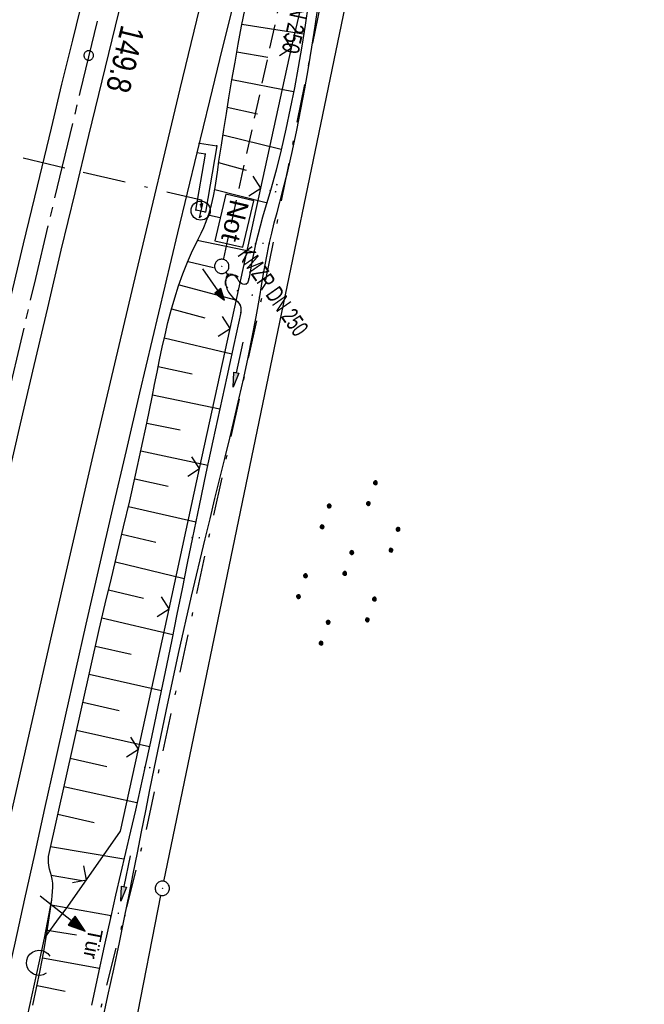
# Model space of a CAD drawing. Extents: x 511826 to 512284, y 474581 to 475544.
# Tile 22 of 29: x 512107 to 512172, y 475218 to 475321. Entities that reach past the tile are written whole.
import ezdxf

# ---------------------------------------------------------------- set-up
doc = ezdxf.new("R2010")
doc.units = 0
doc.header["$LTSCALE"] = 10
doc.header["$MEASUREMENT"] = 0
for name, pattern in [('ACAD_ISO16W100', [73, 15, -6.5, 15, -6.5, 15, -7, 1, -7]), ('ACHSE', [5.5, 4, -0.5, 0.5, -0.5]), ('AUSGEZOGEN', [0]), ('LT00', [0]), ('LT08', [0.42, 0.2, -0.1, 0.02, -0.1]), ('STRICHLINIE2', [0.375, 0.25, -0.125])]:
    doc.linetypes.add(name, pattern=pattern)
doc.layers.get('0').update_dxf_attribs({"linetype": 'LT00'})
for name, color, linetype in [('-AX-020', 250, 'ACHSE'), ('-Halt-Pfeil', 4, 'LT00'), ('-Haltung', 182, 'STRICHLINIE2'), ('-Haltungsbeschriftung', 182, 'LT00'), ('-ST-20-1', 250, 'LT00'), ('BAB-KABEL', 220, 'ACAD_ISO16W100'), ('BAB-NS_SYB', 221, 'Continuous'), ('BAB-NS_TEXT', 221, 'Continuous'), ('DFK_AB_L', 21, 'LT00'), ('DFK_AB_P', 7, 'LT00'), ('DFK_NUTZUNG', 250, 'LT00'), ('PFEIL', 140, 'AUSGEZOGEN'), ('STROM_UNTER', 80, 'LT08'), ('TOR_TEXT', 11, 'Continuous'), ('V90_AFBR_BAB', 250, 'LT00'), ('V90_BOESCH', 250, 'LT00'), ('V90_BOSCHUNG', 250, 'LT00'), ('V90_GEHWEG', 250, 'LT00'), ('V90_GRABEN', 250, 'LT00'), ('V90_KA_PRUF', 182, 'LT00'), ('V90_LAERM', 11, 'LT00'), ('V90_LD_MARK', 250, 'LT00'), ('V90_PK_GR', 1, 'LT00'), ('V90_TOR', 10, 'LT00'), ('V90_UK_DURCH', 182, 'LT00'), ('V90_ZAUN', 40, 'LT00')]:
    doc.layers.add(name, color=color, linetype=linetype)
doc.styles.add('Beschrift', font='ARIAL.TTF')
doc.styles.add('Haltungsbeschriftung', font='ARIAL.TTF', dxfattribs={"width": 0.75})

# ---------------------------------------------------------------- blocks, each defined once
blk = doc.blocks.new('SYMB0003')
at = {"color": 0, "linetype": 'ByBlock'}
for p, q in [((-0.015712, 0), (0.010166, 0.012015)), ((0, -0.021257), (-0.015712, 0)), ((0.010166, 0.012015), (0, -0.021257))]:
    blk.add_line(p, q, dxfattribs=at)
for points in [[(-0.031395, 0.499013), (-0.093691, 0.491144), (-0.154509, 0.475528), (-0.21289, 0.452414), (-0.267913, 0.422164), (-0.318712, 0.385257), (-0.364484, 0.342274), (-0.404509, 0.293893), (-0.438154, 0.240877), (-0.464888, 0.184062), (-0.484292, 0.124345), (-0.496058, 0.062667), (-0.5, 0)], [(-0.5, 0), (-0.496058, -0.062667), (-0.484292, -0.124345), (-0.464888, -0.184062), (-0.438154, -0.240877), (-0.404509, -0.293893), (-0.364485, -0.342274), (-0.318712, -0.385257), (-0.267914, -0.422164), (-0.21289, -0.452414), (-0.154509, -0.475529), (-0.093691, -0.491144), (-0.031395, -0.499014), (0.031395, -0.499014)], [(0.5, 0), (0.496057, 0.062667), (0.484292, 0.124345), (0.464888, 0.184062), (0.438153, 0.240877), (0.404509, 0.293893), (0.364484, 0.342274), (0.318712, 0.385257), (0.267913, 0.422164), (0.21289, 0.452414), (0.154509, 0.475528), (0.093691, 0.491144), (0.031395, 0.499013), (-0.031395, 0.499013)], [(0.031395, -0.499014), (0.093691, -0.491144), (0.154509, -0.475529), (0.21289, -0.452414), (0.267914, -0.422164), (0.318712, -0.385257), (0.364485, -0.342274), (0.404509, -0.293893), (0.438154, -0.240877), (0.464889, -0.184062), (0.484292, -0.124345), (0.496058, -0.062667), (0.5, 0)]]:
    blk.add_lwpolyline(points, dxfattribs=at)
blk = doc.blocks.new('SYMB0002')
at = {"color": 0, "linetype": 'ByBlock'}
for points in [[(-0.031395, 0.499013), (-0.093691, 0.491144), (-0.154509, 0.475528), (-0.21289, 0.452414), (-0.267913, 0.422164), (-0.318712, 0.385257), (-0.364484, 0.342274), (-0.404509, 0.293893), (-0.438154, 0.240877), (-0.464888, 0.184062), (-0.484292, 0.124345), (-0.496058, 0.062667), (-0.5, 0)], [(-0.5, 0), (-0.496058, -0.062667), (-0.484292, -0.124345), (-0.464888, -0.184062), (-0.438154, -0.240877), (-0.404509, -0.293893), (-0.364485, -0.342274), (-0.318712, -0.385257), (-0.267914, -0.422164), (-0.21289, -0.452414), (-0.154509, -0.475529), (-0.093691, -0.491144), (-0.031395, -0.499014), (0.031395, -0.499014)], [(0.5, 0), (0.496057, 0.062667), (0.484292, 0.124345), (0.464888, 0.184062), (0.438153, 0.240877), (0.404509, 0.293893), (0.364484, 0.342274), (0.318712, 0.385257), (0.267913, 0.422164), (0.21289, 0.452414), (0.154509, 0.475528), (0.093691, 0.491144), (0.031395, 0.499013), (-0.031395, 0.499013)], [(0.031395, -0.499014), (0.093691, -0.491144), (0.154509, -0.475529), (0.21289, -0.452414), (0.267914, -0.422164), (0.318712, -0.385257), (0.364485, -0.342274), (0.404509, -0.293893), (0.438154, -0.240877), (0.464889, -0.184062), (0.484292, -0.124345), (0.496058, -0.062667), (0.5, 0)]]:
    blk.add_lwpolyline(points, dxfattribs=at)
blk = doc.blocks.new('SYMB0011')
at = {"color": 0, "linetype": 'ByBlock'}
for p, q in [((0.5, 0), (-0.5, 0)), ((0, 0.5), (0, -0.5))]:
    blk.add_line(p, q, dxfattribs=at)
blk = doc.blocks.new('SYMB0070')
at = {"color": 0, "linetype": 'ByBlock'}
for p, q in [((-0.5, 0), (0.2, 0)), ((0.5, 0), (0.2, 0.1)), ((0.2, 0.1), (0.2, 0)), ((0.468, 0), (0.21, 0.086)), ((0.21, 0.086), (0.21, -0.086)), ((0.21, -0.086), (0.468, 0)), ((0.22, -0.072), (0.437, 0)), ((0.23, -0.058), (0.405, 0)), ((0.24, -0.045), (0.374, 0)), ((0.342, 0), (0.25, 0.031)), ((0.25, 0.031), (0.25, -0.031)), ((0.25, -0.031), (0.342, 0)), ((0.26, -0.017), (0.31, 0)), ((0.27, -0.003), (0.279, 0))]:
    blk.add_line(p, q, dxfattribs=at)
for points in [[(0.2, 0), (0.2, -0.1), (0.5, 0)], [(0.437, 0), (0.22, 0.072), (0.22, -0.072)], [(0.405, 0), (0.23, 0.058), (0.23, -0.058)], [(0.374, 0), (0.24, 0.045), (0.24, -0.045)], [(0.31, 0), (0.26, 0.017), (0.26, -0.017)], [(0.279, 0), (0.27, 0.003), (0.27, -0.003)]]:
    blk.add_lwpolyline(points, dxfattribs=at)
blk = doc.blocks.new('SYMB1107')
at = {"color": 0, "linetype": 'ByBlock'}
for points in [[(-0.2, 0), (-0.196157, 0.039018), (-0.184776, 0.076537), (-0.166294, 0.111114), (-0.141421, 0.141421), (-0.111114, 0.166294), (-0.076537, 0.184776), (-0.039018, 0.196157), (0, 0.2)], [(0, 0.2), (0.039018, 0.196157), (0.076537, 0.184776), (0.111114, 0.166294), (0.141421, 0.141421), (0.166294, 0.111114), (0.184776, 0.076537), (0.196157, 0.039018), (0.2, 0)]]:
    blk.add_lwpolyline(points, dxfattribs=at)
blk = doc.blocks.new('SYMB0024')
at = {"color": 0, "linetype": 'ByBlock'}
for p, q in [((-0.5, 0.5), (0, 0)), ((0, 0), (0.5, 0.5))]:
    blk.add_line(p, q, dxfattribs=at)
blk = doc.blocks.new('SYMB7122')
at = {"color": 0, "linetype": 'ByBlock'}
for points in [[(-0.109975, -0.002365), (-0.106745, 0.026562), (-0.096041, 0.053629), (-0.078613, 0.076941), (-0.055681, 0.094866), (-0.028851, 0.106149), (0, 0.11)], [(0, 0.11), (0.028851, 0.106149), (0.055681, 0.094866), (0.078613, 0.076941), (0.096041, 0.053629), (0.106745, 0.026562), (0.109975, -0.002365)], [(-0.075234, -0.080249), (-0.093647, -0.057708), (-0.105504, -0.031126), (-0.109975, -0.002365)], [(0.109975, -0.002365), (0.105504, -0.031126), (0.093647, -0.057708), (0.075234, -0.080249)]]:
    blk.add_lwpolyline(points, dxfattribs=at)
blk = doc.blocks.new('NS-SYMB')
at = {"layer": 'BAB-NS_SYB'}
for p, q in [((0.179, 0.071), (0.25, 0)), ((-0.25, 0), (0.25, 0)), ((-0.25, 0), (-0.179, -0.071))]:
    blk.add_line(p, q, dxfattribs=at)
blk.add_circle((0, 0), 0.325, dxfattribs=at)
blk = doc.blocks.new('Pfreil3')
at = {"layer": 'PFEIL'}
blk.add_hatch(color=256, dxfattribs=at).paths.add_polyline_path([(-1.55, 0.27), (-1.55, -0.27), (0, 0)])
for p, q in [((-1.55, 0), (-4.83, 0)), ((-1.55, -0.27), (-1.55, 0.27)), ((-1.55, 0.27), (0, 0)), ((0, 0), (-1.55, -0.27))]:
    blk.add_line(p, q, dxfattribs=at)
blk = doc.blocks.new('SYMB7110')
at = {"color": 0, "linetype": 'ByBlock'}
for p, q in [((-0.515, 0.392919), (-0.515, 0.367081)), ((-0.51, 0.362895), (-0.51, 0.397105)), ((-0.505, 0.399164), (-0.505, 0.360836)), ((-0.5, 0.360204), (-0.5, 0.399796)), ((-0.495, 0.399164), (-0.495, 0.360836)), ((-0.49, 0.362895), (-0.49, 0.397105)), ((-0.485, 0.392919), (-0.485, 0.367081)), ((-0.48, 0.379874), (-0.48, 0.380145)), ((-0.285, 0.392919), (-0.285, 0.367081)), ((-0.28, 0.362895), (-0.28, 0.397105)), ((-0.275, 0.399164), (-0.275, 0.360836)), ((-0.27, 0.360204), (-0.27, 0.399796)), ((-0.265, 0.399164), (-0.265, 0.360836)), ((-0.26, 0.362895), (-0.26, 0.397105)), ((-0.255, 0.392919), (-0.255, 0.367081)), ((-0.25, 0.379874), (-0.25, 0.380146)), ((0.255, 0.392919), (0.255, 0.367081)), ((0.26, 0.362895), (0.26, 0.397105)), ((0.265, 0.399164), (0.265, 0.360836)), ((0.27, 0.360204), (0.27, 0.399796)), ((0.275, 0.399164), (0.275, 0.360836)), ((0.28, 0.362895), (0.28, 0.397105)), ((0.285, 0.392919), (0.285, 0.367081)), ((0.29, 0.379874), (0.29, 0.380145)), ((0.485, 0.392919), (0.485, 0.367081)), ((0.49, 0.362895), (0.49, 0.397105)), ((0.495, 0.399164), (0.495, 0.360836)), ((0.5, 0.360204), (0.5, 0.399796)), ((0.505, 0.399164), (0.505, 0.360836)), ((0.51, 0.362895), (0.51, 0.397105)), ((0.515, 0.392919), (0.515, 0.367081)), ((0.52, 0.379874), (0.52, 0.380146)), ((-0.9, 0.012919), (-0.9, -0.012919)), ((-0.895, -0.017106), (-0.895, 0.017105)), ((-0.89, 0.019164), (-0.89, -0.019164)), ((-0.885, -0.019797), (-0.885, 0.019796)), ((-0.88, 0.019164), (-0.88, -0.019164)), ((-0.875, -0.017106), (-0.875, 0.017105)), ((-0.87, 0.012919), (-0.87, -0.012919)), ((-0.865, -0.000126), (-0.865, 0.000145)), ((-0.67, 0.012919), (-0.67, -0.012919)), ((-0.665, -0.017106), (-0.665, 0.017105)), ((-0.66, 0.019164), (-0.66, -0.019164)), ((-0.655, -0.019797), (-0.655, 0.019796)), ((-0.65, 0.019164), (-0.65, -0.019164)), ((-0.645, -0.017106), (-0.645, 0.017105)), ((-0.64, 0.012919), (-0.64, -0.012919)), ((-0.635, -0.000126), (-0.635, 0.000145)), ((-0.13, 0.012919), (-0.13, -0.012919)), ((-0.125, -0.017105), (-0.125, 0.017105)), ((-0.12, 0.019164), (-0.12, -0.019164)), ((-0.115, -0.019796), (-0.115, 0.019796)), ((-0.11, 0.019164), (-0.11, -0.019164)), ((-0.105, -0.017105), (-0.105, 0.017105)), ((-0.1, 0.012919), (-0.1, -0.012919)), ((-0.095, -0.000126), (-0.095, 0.000146)), ((0.1, 0.012919), (0.1, -0.012919)), ((0.105, -0.017105), (0.105, 0.017105)), ((0.11, 0.019164), (0.11, -0.019164)), ((0.115, -0.019796), (0.115, 0.019796)), ((0.12, 0.019164), (0.12, -0.019164)), ((0.125, -0.017105), (0.125, 0.017105)), ((0.13, 0.012919), (0.13, -0.012919)), ((0.135, -0.000126), (0.135, 0.000146)), ((0.64, 0.012919), (0.64, -0.012919)), ((0.645, -0.017105), (0.645, 0.017105)), ((0.65, 0.019164), (0.65, -0.019164)), ((0.655, -0.019796), (0.655, 0.019796)), ((0.66, 0.019164), (0.66, -0.019164)), ((0.665, -0.017105), (0.665, 0.017105)), ((0.67, 0.012919), (0.67, -0.012919)), ((0.675, -0.000126), (0.675, 0.000146)), ((0.87, 0.012919), (0.87, -0.012919)), ((0.875, -0.017105), (0.875, 0.017105)), ((0.88, 0.019164), (0.88, -0.019164)), ((0.885, -0.019796), (0.885, 0.019796)), ((0.89, 0.019164), (0.89, -0.019164)), ((0.895, -0.017105), (0.895, 0.017105)), ((0.9, 0.012919), (0.9, -0.012919)), ((0.905, -0.000126), (0.905, 0.000146)), ((-0.515, -0.367081), (-0.515, -0.392919)), ((-0.51, -0.397105), (-0.51, -0.362895)), ((-0.505, -0.360836), (-0.505, -0.399164)), ((-0.5, -0.399796), (-0.5, -0.360204)), ((-0.495, -0.360836), (-0.495, -0.399164)), ((-0.49, -0.397106), (-0.49, -0.362895)), ((-0.485, -0.367081), (-0.485, -0.392919)), ((-0.48, -0.380126), (-0.48, -0.379855)), ((-0.285, -0.367081), (-0.285, -0.392919)), ((-0.28, -0.397105), (-0.28, -0.362895)), ((-0.275, -0.360836), (-0.275, -0.399164)), ((-0.27, -0.399796), (-0.27, -0.360204)), ((-0.265, -0.360836), (-0.265, -0.399164)), ((-0.26, -0.397105), (-0.26, -0.362895)), ((-0.255, -0.367081), (-0.255, -0.392919)), ((-0.25, -0.380126), (-0.25, -0.379855)), ((0.255, -0.367081), (0.255, -0.392919)), ((0.26, -0.397105), (0.26, -0.362895)), ((0.265, -0.360836), (0.265, -0.399164)), ((0.27, -0.399796), (0.27, -0.360204)), ((0.275, -0.360836), (0.275, -0.399164)), ((0.28, -0.397105), (0.28, -0.362895)), ((0.285, -0.367081), (0.285, -0.392919)), ((0.29, -0.380126), (0.29, -0.379855)), ((0.485, -0.367081), (0.485, -0.392919)), ((0.49, -0.397105), (0.49, -0.362895)), ((0.495, -0.360836), (0.495, -0.399164)), ((0.5, -0.399796), (0.5, -0.360204)), ((0.505, -0.360836), (0.505, -0.399164)), ((0.51, -0.397105), (0.51, -0.362895)), ((0.515, -0.367081), (0.515, -0.392919)), ((0.52, -0.380126), (0.52, -0.379855))]:
    blk.add_line(p, q, dxfattribs=at)
for points in [[(-0.48, 0.38), (-0.481981, 0.388678), (-0.48753, 0.395637), (-0.49555, 0.399499), (-0.50445, 0.399499), (-0.51247, 0.395637), (-0.518019, 0.388678), (-0.52, 0.38), (-0.518019, 0.371322), (-0.51247, 0.364363), (-0.50445, 0.360501), (-0.49555, 0.360501), (-0.48753, 0.364363), (-0.481981, 0.371322), (-0.48, 0.38)], [(-0.25, 0.38), (-0.251981, 0.388678), (-0.25753, 0.395637), (-0.26555, 0.399499), (-0.27445, 0.399499), (-0.28247, 0.395637), (-0.288019, 0.388678), (-0.29, 0.38), (-0.288019, 0.371322), (-0.28247, 0.364363), (-0.27445, 0.360501), (-0.26555, 0.360501), (-0.25753, 0.364363), (-0.251981, 0.371322), (-0.25, 0.38)], [(0.29, 0.38), (0.288019, 0.388678), (0.28247, 0.395637), (0.27445, 0.399499), (0.26555, 0.399499), (0.25753, 0.395637), (0.251981, 0.388678), (0.25, 0.38), (0.251981, 0.371322), (0.25753, 0.364363), (0.26555, 0.360501), (0.27445, 0.360501), (0.28247, 0.364363), (0.288019, 0.371322), (0.29, 0.38)], [(0.52, 0.38), (0.518019, 0.388678), (0.51247, 0.395637), (0.50445, 0.399499), (0.495549, 0.399499), (0.48753, 0.395637), (0.481981, 0.388678), (0.48, 0.38), (0.481981, 0.371322), (0.48753, 0.364363), (0.495549, 0.360501), (0.50445, 0.360501), (0.51247, 0.364363), (0.518019, 0.371322), (0.52, 0.38)], [(-0.865, 0), (-0.866981, 0.008678), (-0.87253, 0.015637), (-0.88055, 0.019498), (-0.88945, 0.019498), (-0.89747, 0.015637), (-0.903019, 0.008678), (-0.905, 0)], [(-0.905, 0), (-0.903019, -0.008678), (-0.89747, -0.015637), (-0.88945, -0.019499), (-0.88055, -0.019499), (-0.87253, -0.015637), (-0.866981, -0.008678), (-0.865, 0)], [(-0.635, 0), (-0.636981, 0.008678), (-0.64253, 0.015637), (-0.65055, 0.019498), (-0.65945, 0.019498), (-0.66747, 0.015637), (-0.673019, 0.008678), (-0.675, 0)], [(-0.675, 0), (-0.673019, -0.008678), (-0.66747, -0.015637), (-0.65945, -0.019499), (-0.65055, -0.019499), (-0.64253, -0.015637), (-0.636981, -0.008678), (-0.635, 0)], [(-0.095, 0), (-0.096981, 0.008678), (-0.10253, 0.015637), (-0.11055, 0.019499), (-0.11945, 0.019499), (-0.12747, 0.015637), (-0.133019, 0.008678), (-0.135, 0)], [(-0.135, 0), (-0.133019, -0.008678), (-0.12747, -0.015637), (-0.11945, -0.019499), (-0.11055, -0.019499), (-0.10253, -0.015637), (-0.096981, -0.008678), (-0.095, 0)], [(0.135, 0), (0.133019, 0.008678), (0.12747, 0.015637), (0.11945, 0.019499), (0.11055, 0.019499), (0.10253, 0.015637), (0.096981, 0.008678), (0.095, 0)], [(0.095, 0), (0.096981, -0.008678), (0.10253, -0.015637), (0.11055, -0.019499), (0.11945, -0.019499), (0.12747, -0.015637), (0.133019, -0.008678), (0.135, 0)], [(0.675, 0), (0.673019, 0.008678), (0.66747, 0.015637), (0.65945, 0.019499), (0.65055, 0.019499), (0.64253, 0.015637), (0.636981, 0.008678), (0.635, 0)], [(0.635, 0), (0.636981, -0.008678), (0.64253, -0.015637), (0.65055, -0.019499), (0.65945, -0.019499), (0.66747, -0.015637), (0.673019, -0.008678), (0.675, 0)], [(0.905, 0), (0.903019, 0.008678), (0.89747, 0.015637), (0.88945, 0.019499), (0.88055, 0.019499), (0.87253, 0.015637), (0.866981, 0.008678), (0.865, 0)], [(0.865, 0), (0.866981, -0.008678), (0.87253, -0.015637), (0.88055, -0.019499), (0.88945, -0.019499), (0.89747, -0.015637), (0.903019, -0.008678), (0.905, 0)], [(-0.48, -0.38), (-0.481981, -0.371322), (-0.48753, -0.364363), (-0.49555, -0.360501), (-0.50445, -0.360501), (-0.51247, -0.364363), (-0.518019, -0.371322), (-0.52, -0.38), (-0.518019, -0.388678), (-0.51247, -0.395637), (-0.50445, -0.399499), (-0.49555, -0.399499), (-0.48753, -0.395637), (-0.481981, -0.388678), (-0.48, -0.38)], [(-0.25, -0.38), (-0.251981, -0.371322), (-0.25753, -0.364363), (-0.26555, -0.360501), (-0.27445, -0.360501), (-0.28247, -0.364363), (-0.288019, -0.371322), (-0.29, -0.38), (-0.288019, -0.388678), (-0.28247, -0.395637), (-0.27445, -0.399499), (-0.26555, -0.399499), (-0.25753, -0.395637), (-0.251981, -0.388678), (-0.25, -0.38)], [(0.29, -0.38), (0.288019, -0.371322), (0.28247, -0.364363), (0.27445, -0.360501), (0.26555, -0.360501), (0.25753, -0.364363), (0.251981, -0.371322), (0.25, -0.38), (0.251981, -0.388678), (0.25753, -0.395637), (0.26555, -0.399499), (0.27445, -0.399499), (0.28247, -0.395637), (0.288019, -0.388678), (0.29, -0.38)], [(0.52, -0.38), (0.518019, -0.371322), (0.51247, -0.364363), (0.50445, -0.360501), (0.495549, -0.360501), (0.48753, -0.364363), (0.481981, -0.371322), (0.48, -0.38), (0.481981, -0.388678), (0.48753, -0.395637), (0.495549, -0.399499), (0.50445, -0.399499), (0.51247, -0.395637), (0.518019, -0.388678), (0.52, -0.38)]]:
    blk.add_lwpolyline(points, dxfattribs=at)

msp = doc.modelspace()

# ---------------------------------------------------------------- linework, layer by layer
at = {"layer": '-AX-020', "ltscale": 0.2, "flags": 128}
msp.add_lwpolyline([(512165.72, 475511.83), (512160.62, 475493.79), (512155.26, 475474.55), (512149.97, 475455.29), (512148.09, 475448.36), (512142.91, 475429.07), (512137.8, 475409.77), (512132.78, 475390.44), (512127.83, 475371.09), (512122.96, 475351.72), (512118.16, 475332.33), (512113.45, 475312.92), (512108.81, 475293.5), (512104.25, 475274.06), (512099.76, 475254.59), (512095.36, 475235.11), (512091.03, 475215.62), (512086.78, 475196.1), (512082.61, 475176.57), (512078.52, 475157.02), (512074.51, 475137.46), (512070.57, 475117.88), (512066.72, 475098.28), (512063.24, 475080.25), (512059.53, 475060.62), (512055.9, 475040.98), (512052.34, 475021.33), (512048.86, 475001.67), (512045.44, 474981.99), (512042.08, 474962.3), (512038.79, 474942.6), (512035.56, 474922.89), (512032.39, 474903.18), (512029.27, 474883.45), (512026.2, 474863.71), (512023.18, 474843.97), (512020.21, 474824.22), (512017.28, 474804.47), (512014.39, 474784.7), (512011.54, 474764.94), (512008.73, 474745.16), (512005.95, 474725.39), (512003.2, 474705.61), (512000.47, 474685.82), (511997.78, 474666.03), (511995.1, 474646.24), (511992.44, 474626.45), (511989.8, 474606.65), (511989.42, 474603.79)], dxfattribs=at)
at = {"layer": '-Haltung'}
for p, q in [((512140.25, 475349.3), (512128.44, 475295.48)), ((512128.71, 475294.14), (512129.02, 475293.69))]:
    msp.add_line(p, q, dxfattribs=at)
at = {"layer": 'BAB-KABEL', "ltscale": 0.03, "flags": 128}
msp.add_lwpolyline([(512084.18, 475320.51), (512096.87, 475308.58), (512126.16, 475301.71), (512126.08, 475300.58)], dxfattribs=at)
at = {"layer": 'BAB-NS_TEXT', "linetype": 'Continuous', "flags": 128}
msp.add_lwpolyline([(512128.71, 475302.29), (512127.56, 475297.43), (512130.48, 475296.75), (512131.63, 475301.6)], close=True, dxfattribs=at)
at = {"layer": 'DFK_AB_L'}
for p, q in [((512122.22, 475230.47), (512155.01, 475388.44)), ((512109.31, 475165.02), (512121.92, 475229))]:
    msp.add_line(p, q, dxfattribs=at)
at = {"layer": 'STROM_UNTER', "ltscale": 2, "flags": 128}
msp.add_lwpolyline([(512137.25, 475517.36), (512131.72, 475500.22), (512119.51, 475452.41), (512108.25, 475409.73), (512106.83, 475395.45), (512107.81, 475394.61), (512150.79, 475384.78), (512144.82, 475356.69), (512142.98, 475347.86), (512139.3, 475325.78), (512132.85, 475293.33), (512126.78, 475265.84), (512120.33, 475235.67), (512113.67, 475209.54), (512106.12, 475164.84), (512104.35, 475154.73), (512105.12, 475150.59), (512104.35, 475148.67), (512102.89, 475146.6), (512101.04, 475141.64), (512098.2, 475130.82), (512095.2, 475118.64), (512090.74, 475098.49), (512085.71, 475073.5), (512081.4, 475052.23), (512080.33, 475046.86), (512078.64, 475037.95), (512074.32, 475010.39), (512069.41, 474980.91), (512067.56, 474975.99), (512066.33, 474971.08), (512066.95, 474967.17), (512068.48, 474962.41), (512066.64, 474951.05), (512063.57, 474933.7), (512052.45, 474857.21), (512052.45, 474849.64), (512058.51, 474848.35), (512061.34, 474851.67), (512064.37, 474849.89), (512063.63, 474848.37), (512063.05, 474848.73)], dxfattribs=at)
at = {"layer": 'V90_AFBR_BAB'}
for points in [[(512092.58, 475213), (512093.86, 475218.86), (512095.15, 475224.72), (512096.44, 475230.58), (512097.74, 475236.44), (512099.05, 475242.35), (512100.38, 475248.26), (512101.71, 475254.17), (512103.05, 475260.08), (512104.44, 475266.16), (512105.84, 475272.24), (512107.25, 475278.31), (512108.67, 475284.39), (512110.09, 475290.41), (512111.51, 475296.43), (512112.95, 475302.44), (512114.39, 475308.45), (512115.78, 475314.16), (512117.18, 475319.87), (512118.58, 475325.58)], [(512113.8, 475323.01), (512112.67, 475318.4), (512111.55, 475313.79), (512110.44, 475309.19), (512108.98, 475303.15), (512107.54, 475297.11), (512106.09, 475291.07), (512104.66, 475285.03), (512103.26, 475279.08), (512101.88, 475273.14), (512100.5, 475267.19), (512099.15, 475261.24), (512098.23, 475257.21), (512097.33, 475253.18), (512096.42, 475249.15), (512095.53, 475245.12), (512094.63, 475241.08), (512093.73, 475237.05), (512092.7, 475232.39), (512091.67, 475227.74), (512090.64, 475223.08), (512089.61, 475218.43), (512088.59, 475213.77)], [(512129.67, 475322.95), (512128.33, 475317.51), (512127.01, 475312.06), (512125.69, 475306.61), (512123.67, 475298.26), (512121.68, 475289.9), (512119.7, 475281.54), (512118.28, 475275.49), (512116.88, 475269.45), (512115.48, 475263.4), (512114.09, 475257.34), (512113, 475252.53), (512111.92, 475247.72), (512110.84, 475242.91), (512109.77, 475238.1), (512108.7, 475233.29), (512107.67, 475228.65), (512106.64, 475224.02), (512105.62, 475219.39), (512104.6, 475214.75)]]:
    msp.add_lwpolyline(points, dxfattribs=at)
at = {"layer": 'V90_BOESCH'}
msp.add_lwpolyline([(512108.54, 475217.54), (512108.93, 475219.34), (512109.3, 475221.16), (512109.64, 475222.98), (512109.96, 475224.82), (512110.26, 475226.66), (512110.52, 475228.53), (512110.57, 475228.97), (512110.61, 475229.41), (512110.63, 475229.85), (512110.62, 475230.28), (512110.56, 475230.71), (512110.48, 475231.06), (512110.38, 475231.41), (512110.28, 475231.76), (512110.21, 475232.12), (512110.17, 475232.43), (512110.16, 475232.75), (512110.16, 475233.07), (512115.46, 475256.8), (512116.11, 475259.48), (512116.75, 475262.17), (512117.4, 475264.85), (512118.03, 475267.54), (512118.66, 475270.23), (512119.27, 475272.93), (512119.86, 475275.64), (512120.44, 475278.35), (512121, 475281.08), (512121.26, 475282.39), (512121.52, 475283.7), (512121.78, 475285), (512122.06, 475286.31), (512122.35, 475287.61), (512122.66, 475288.9), (512122.99, 475290.18), (512123.36, 475291.46), (512123.76, 475292.71), (512124.21, 475293.96), (512124.69, 475295.19), (512125.23, 475296.4), (512125.53, 475297), (512125.83, 475297.61), (512126.12, 475298.21), (512126.4, 475298.82), (512126.66, 475299.44), (512126.96, 475300.31), (512127.21, 475301.19), (512127.41, 475302.09), (512127.58, 475303), (512127.73, 475303.91), (512127.86, 475304.83), (512127.99, 475305.75), (512128.24, 475307.41), (512128.49, 475309.07), (512128.76, 475310.72), (512129.03, 475312.38), (512129.35, 475314.24), (512129.67, 475316.11), (512130, 475317.98), (512130.35, 475319.85), (512130.71, 475321.71)], dxfattribs=at)
at = {"layer": 'V90_BOSCHUNG'}
for p, q in [((512136.84, 475319.02), (512130.38, 475320.04)), ((512133.09, 475316.57), (512129.85, 475317.14)), ((512135.79, 475312.98), (512129.35, 475314.25)), ((512132.02, 475310.67), (512128.86, 475311.36)), ((512134.5, 475306.98), (512128.4, 475308.47)), ((512130.85, 475304.78), (512127.97, 475305.56)), ((512132.93, 475301.41), (512127.55, 475302.76)), ((512128.13, 475299.83), (512127.01, 475300.07)), ((512131.59, 475296.25), (512125.71, 475297.46)), ((512124.77, 475295.26), (512127.42, 475294.63)), ((512123.82, 475292.84), (512129.7, 475291.27)), ((512123.03, 475290.32), (512126.5, 475289.37)), ((512122.27, 475287.29), (512129.34, 475285.62)), ((512121.63, 475284.28), (512125.18, 475283.52)), ((512121.05, 475281.31), (512128.08, 475279.86)), ((512120.45, 475278.38), (512123.95, 475277.65)), ((512119.83, 475275.47), (512126.81, 475273.96)), ((512119.19, 475272.56), (512122.68, 475271.78)), ((512118.52, 475269.66), (512125.56, 475268.05)), ((512117.85, 475266.76), (512121.4, 475265.92)), ((512117.16, 475263.86), (512124.34, 475262.13)), ((512116.46, 475260.95), (512120.1, 475260.06)), ((512115.75, 475258.01), (512123.16, 475256.26)), ((512115.07, 475255.07), (512118.82, 475254.2)), ((512114.41, 475252.11), (512121.97, 475250.42)), ((512113.76, 475249.19), (512117.55, 475248.34)), ((512113.1, 475246.26), (512120.73, 475244.55)), ((512112.45, 475243.33), (512116.27, 475242.48)), ((512111.79, 475240.4), (512119.42, 475238.7)), ((512111.14, 475237.48), (512114.95, 475236.62)), ((512110.39, 475234.13), (512118.05, 475232.82)), ((512110.46, 475231.12), (512113.71, 475230.57)), ((512110.45, 475228.03), (512116.71, 475226.91)), ((512110.05, 475225.37), (512113.1, 475224.88)), ((512109.55, 475222.49), (512115.49, 475221.38)), ((512108.98, 475219.6), (512111.91, 475219))]:
    msp.add_line(p, q, dxfattribs=at)
at = {"layer": 'V90_GEHWEG'}
msp.add_lwpolyline([(512125.94, 475307.62), (512127.76, 475307.35), (512126.57, 475300.43), (512125.58, 475300.63), (512126.57, 475306.48), (512125.69, 475306.61)], dxfattribs=at)
at = {"layer": 'V90_GRABEN'}
for points in [[(512115.78, 475215.73), (512116.39, 475218.51), (512116.99, 475221.29), (512117.58, 475224.08), (512118.16, 475226.87), (512118.6, 475229.06), (512119.04, 475231.25), (512119.48, 475233.45), (512119.91, 475235.65), (512120.35, 475237.84), (512120.78, 475240.04), (512121.22, 475242.23), (512122.47, 475248.26), (512123.77, 475254.28), (512125.13, 475260.28), (512126.55, 475266.27), (512127.06, 475268.37), (512127.57, 475270.48), (512128.09, 475272.58), (512128.61, 475274.68), (512129.11, 475276.78), (512129.61, 475278.89), (512130.1, 475281), (512130.58, 475283.11), (512131.03, 475285.23), (512131.46, 475287.35), (512131.87, 475289.47), (512132.25, 475291.6), (512132.44, 475292.71), (512132.62, 475293.81), (512132.81, 475294.91), (512133.02, 475296.01), (512133.24, 475297.11), (512133.5, 475298.21), (512133.77, 475299.3), (512134.06, 475300.39), (512134.35, 475301.48), (512134.64, 475302.57), (512135.17, 475304.7), (512135.67, 475306.85), (512136.13, 475309), (512136.56, 475311.16), (512136.97, 475313.32), (512137.34, 475315.49), (512137.7, 475317.67), (512138.04, 475319.85), (512138.37, 475322.03)], [(512137.32, 475322.14), (512136.99, 475319.95), (512136.64, 475317.77), (512136.27, 475315.59), (512135.87, 475313.42), (512135.44, 475311.25), (512134.98, 475309.09), (512134.49, 475306.94), (512133.95, 475304.8), (512133.36, 475302.67), (512133.09, 475301.74), (512132.82, 475300.82), (512132.55, 475299.89), (512132.29, 475298.96), (512132.04, 475298.03), (512131.81, 475297.09), (512131.62, 475296.19), (512131.44, 475295.27), (512131.27, 475294.36), (512131.11, 475293.44)], [(512131.11, 475293.44), (512131.05, 475293.21), (512130.96, 475293.01), (512130.82, 475292.89), (512130.67, 475292.86), (512130.5, 475292.89), (512130.34, 475292.97), (512130.19, 475293.08), (512130.08, 475293.21), (512130, 475293.35), (512129.91, 475293.49), (512129.81, 475293.63), (512129.64, 475293.78), (512129.42, 475293.89), (512129.2, 475293.94), (512129, 475293.92), (512128.85, 475293.8), (512128.74, 475293.61), (512128.69, 475293.36), (512128.68, 475293.09), (512128.7, 475292.81), (512128.8, 475292.42), (512128.97, 475292.07), (512129.18, 475291.77), (512129.44, 475291.5), (512129.72, 475291.24), (512129.91, 475291.07), (512130.07, 475290.9), (512130.2, 475290.7), (512130.27, 475290.46), (512130.29, 475290.21), (512130.29, 475289.94)], [(512130.29, 475289.94), (512129.55, 475286.58), (512128.81, 475283.22), (512128.08, 475279.86), (512127.35, 475276.5), (512126.63, 475273.14), (512125.92, 475269.77), (512125.22, 475266.4), (512124.67, 475263.73), (512124.13, 475261.06), (512123.59, 475258.39), (512123.05, 475255.72), (512122.5, 475253.05), (512121.96, 475250.38), (512121.4, 475247.71), (512120.83, 475245.05), (512120.25, 475242.38), (512119.75, 475240.15), (512119.25, 475237.92), (512118.74, 475235.7), (512118.22, 475233.47), (512117.7, 475231.24), (512117.19, 475229.02), (512116.69, 475226.79), (512116, 475223.71), (512115.33, 475220.62), (512114.66, 475217.54)]]:
    msp.add_lwpolyline(points, dxfattribs=at)
at = {"layer": 'V90_LAERM'}
msp.add_line((512107.5, 475214.14), (512109.19, 475221.96), dxfattribs=at)
msp.add_lwpolyline([(512109.19, 475221.96), (512109.75, 475224.54), (512110.52, 475228.53)], dxfattribs=at)
at = {"layer": 'V90_LD_MARK'}
msp.add_lwpolyline([(512175.35, 475509.96), (512174.19, 475505.88), (512171.02, 475494.64), (512167.4, 475481.68), (512163.83, 475468.72), (512160.29, 475455.74), (512156.78, 475442.75), (512153.31, 475429.76), (512149.88, 475416.75), (512146.49, 475403.73), (512143.12, 475390.71), (512139.8, 475377.67), (512136.5, 475364.63), (512133.24, 475351.58), (512128.53, 475332.45), (512123.89, 475313.31), (512119.32, 475294.15), (512114.82, 475274.98), (512110.4, 475255.79), (512106.04, 475236.58), (512101.76, 475217.35)], dxfattribs=at)
at = {"layer": 'V90_ZAUN'}
for p, q in [((512132.37, 475302.92), (512135.57, 475317.58)), ((512129.17, 475288.27), (512132.37, 475302.92)), ((512125.97, 475273.61), (512129.17, 475288.27)), ((512122.77, 475258.96), (512125.97, 475273.61)), ((512119.57, 475244.3), (512122.77, 475258.96))]:
    msp.add_line(p, q, dxfattribs=at)
for points in [[(512135.57, 475317.58), (512135.71, 475318.19), (512139, 475332.18)], [(512114.14, 475230.62), (512117.7, 475235.73), (512119.57, 475244.3)], [(512109.75, 475224.54), (512111.34, 475226.69), (512112.03, 475227.6), (512114.14, 475230.62)]]:
    msp.add_lwpolyline(points, dxfattribs=at)

# ---------------------------------------------------------------- block references
at = {"layer": '-Halt-Pfeil', "xscale": 4.00000000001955, "yscale": 4, "zscale": 4, "rotation": 305.0748342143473}
msp.add_blockref('SYMB0070', (512127.41, 475292.85), dxfattribs=at)
at = {"layer": '-ST-20-1', "rotation": 258.929999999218}
msp.add_blockref('SYMB0002', (512114.38, 475316.8), dxfattribs=at)
at = {"layer": 'BAB-NS_SYB', "xscale": 3.074999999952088, "yscale": 3.075000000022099, "zscale": 3.075, "rotation": 256.7353706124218}
msp.add_blockref('NS-SYMB', (512126.08, 475300.58), dxfattribs=at)
at = {"layer": 'DFK_AB_P', "xscale": 1.499999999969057, "yscale": 1.5, "zscale": 1.5, "rotation": 251.2881100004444}
msp.add_blockref('SYMB0003', (512122.07, 475229.74), dxfattribs=at)
at = {"layer": 'DFK_NUTZUNG', "xscale": 10, "yscale": 10, "zscale": 10, "rotation": 251.28826}
msp.add_blockref('SYMB7110', (512141.5, 475263.75), dxfattribs=at)
at = {"layer": 'PFEIL'}
for p, rotation in [((512129.48, 475282.12), 257.4978911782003), ((512117.75, 475228.4), 258.0341701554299)]:
    msp.add_blockref('Pfreil3', p, dxfattribs=dict(at, rotation=rotation))
at = {"layer": 'V90_GEHWEG', "xscale": 0.1000000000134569, "yscale": 0.1000000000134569, "zscale": 0.1, "rotation": 259.0065042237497}
for p in [(512125.94, 475307.62), (512127.76, 475307.35), (512126.57, 475306.48), (512125.58, 475300.63), (512126.57, 475300.43)]:
    msp.add_blockref('SYMB0011', p, dxfattribs=at)
at = {"layer": 'V90_KA_PRUF', "xscale": 1.500000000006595, "yscale": 1.500000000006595, "zscale": 1.5, "rotation": 259.0065042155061}
msp.add_blockref('SYMB0003', (512128.28, 475294.75), dxfattribs=at)
at = {"layer": 'V90_LAERM', "xscale": 11.99999999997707, "yscale": 12.00000000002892, "zscale": 12, "rotation": 77.7964042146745}
msp.add_blockref('SYMB7122', (512109.19, 475221.96), dxfattribs=at)
at = {"layer": 'V90_PK_GR', "xscale": 0.1000000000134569, "yscale": 0.1000000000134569, "zscale": 0.1, "rotation": 259.0065042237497}
for p in [(512134.06, 475303.29), (512133.36, 475302.67), (512133.92, 475302.55), (512134.64, 475302.57), (512131.81, 475297.09), (512132.61, 475297.15), (512133.24, 475297.11), (512129, 475293.92), (512129.81, 475293.63), (512130.19, 475293.08), (512131.11, 475293.44), (512128.7, 475292.81), (512129.95, 475292.22), (512130.82, 475292.89), (512129.72, 475291.24), (512131.47, 475291.75), (512132.25, 475291.6), (512130.2, 475290.7), (512130.29, 475289.94), (512125.22, 475266.4), (512125.93, 475266.38), (512126.55, 475266.27), (512120.25, 475242.38), (512120.77, 475242.35), (512121.22, 475242.23), (512117.49, 475227.13), (512116.69, 475226.79), (512118.16, 475226.87)]:
    msp.add_blockref('SYMB0011', p, dxfattribs=at)
at = {"layer": 'V90_TOR', "xscale": 6.000000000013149, "yscale": 5.999999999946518, "zscale": 6, "rotation": 321.6129671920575}
msp.add_blockref('SYMB0070', (512111.65, 475227.11), dxfattribs=at)
at = {"layer": 'V90_UK_DURCH', "xscale": 3.999999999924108, "yscale": 4.000000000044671, "zscale": 4, "rotation": 47.79592945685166}
msp.add_blockref('SYMB1107', (512129.46, 475293.08), dxfattribs=at)
at = {"layer": 'V90_ZAUN', "yscale": 2.099999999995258, "zscale": 2.1}
for p, xscale, rotation in [((512135.57, 475317.58), 2.099999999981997, 77.68452421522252), ((512132.37, 475302.92), 2.099999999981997, 77.68452421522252), ((512129.17, 475288.27), 2.099999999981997, 77.68452421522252), ((512125.97, 475273.61), 2.099999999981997, 77.68452421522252), ((512122.77, 475258.96), 2.099999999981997, 77.68452421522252), ((512119.57, 475244.3), 2.099999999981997, 77.68452421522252), ((512114.14, 475230.62), 2.100000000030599, 55.12141421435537)]:
    msp.add_blockref('SYMB0024', p, dxfattribs=dict(at, xscale=xscale, rotation=rotation))

# ---------------------------------------------------------------- texts
at = {"layer": '-Haltungsbeschriftung', "style": 'Haltungsbeschriftung'}
for rotation, width, p in [(257.6215, 0.75, (512137.16, 475329.22)), (305.0748, 0.65, (512129.87, 475295.96))]:
    msp.add_text('KMZR DN 250', height=1.8, rotation=rotation, dxfattribs=dict(at, width=width)).set_placement(p)
at = {"layer": '-ST-20-1', "style": 'Beschrift', "width": 0.8}
msp.add_text('  149.8', height=2.5, rotation=-103.5887, dxfattribs=at).set_placement((512118.17, 475321.6))
at = {"layer": 'BAB-NS_TEXT', "linetype": 'Continuous', "style": 'Beschrift'}
msp.add_text('Not', height=2, rotation=256.7354, dxfattribs=at).set_placement((512129.2, 475301.86))
at = {"layer": 'TOR_TEXT', "style": 'Beschrift'}
msp.add_text('Tür', height=1.5, rotation=259.0065, dxfattribs=at).set_placement((512114.4, 475225.61))

doc.saveas('drawing.dxf')
